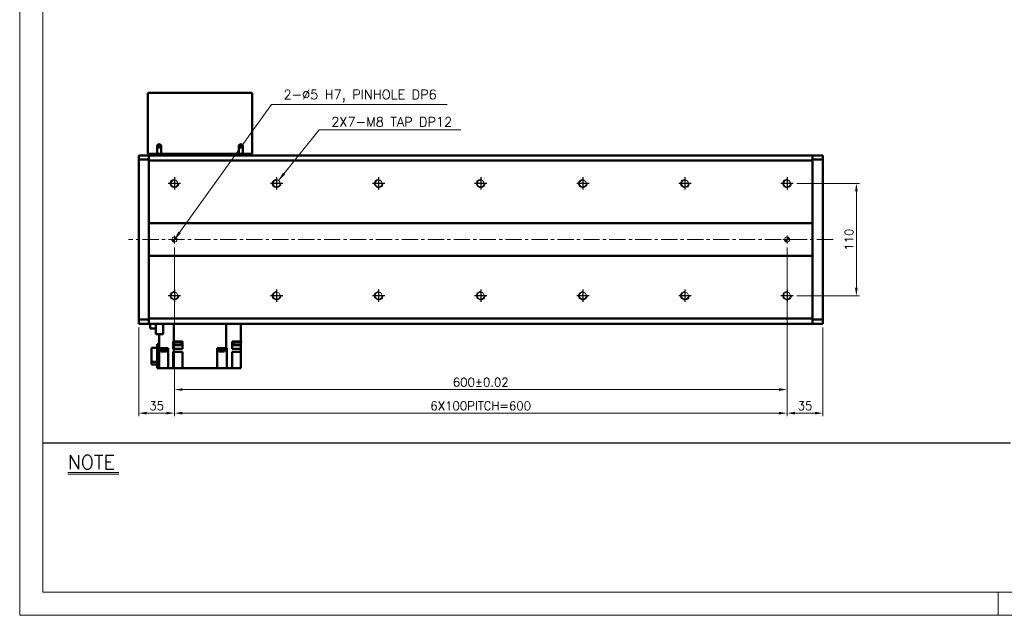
# Model space of a CAD drawing. Header units: millimetres. Extents: x 46891 to 50463, y 6223 to 9884.
# Tile 1 of 5: x 48547 to 49511, y 8529 to 9113. Entities that reach past the tile are written whole.
import ezdxf

# ---------------------------------------------------------------- set-up
doc = ezdxf.new("R2010")
doc.units = ezdxf.units.MM
doc.header["$LTSCALE"] = 0.5
doc.linetypes.add('CENTER', pattern=[50.8, 31.75, -6.35, 6.35, -6.35])
doc.layers.get('0').update_dxf_attribs({"lineweight": 20})
for name, color, linetype, lineweight in [('1', 1, 'CENTER', 13), ('4', 4, 'Continuous', 13), ('외형선(ISO)', 7, 'Continuous', 50)]:
    doc.layers.add(name, color=color, linetype=linetype, lineweight=lineweight)
for name, color, linetype in [('3', 3, 'Continuous'), ('C', 1, 'CENTER'), ('DIM', 4, 'Continuous')]:
    doc.layers.add(name, color=color, linetype=linetype)
doc.styles.add('DSR TEXT', font='romans.shx', dxfattribs={"bigfont": 'whgtxt.shx'})
doc.styles.get("Standard").update_dxf_attribs({"font": 'romans.shx', "bigfont": 'whgtxt.shx'})
doc.dimstyles.new('DSR', dxfattribs={"dimscale": 2, "dimtxt": 3, "dimasz": 3, "dimexe": 0.5, "dimexo": 0.5, "dimgap": 0.5, "dimtad": 1, "dimdsep": 46, "dimtxsty": 'Standard', "dimcen": 2.5, "dimclrd": 4, "dimclre": 4, "dimclrt": 2, "dimadec": 0, "dimazin": 2, "dimtfac": 1, "dimtmove": 0, "dimatfit": 3, "dimfxl": 0, "dimlwd": -1, "dimlwe": -1, "dimarcsym": 0})

# ---------------------------------------------------------------- blocks, each defined once
blk = doc.blocks.new('A$C13F00394')
for p, q in [((-202.34, 25.67), (-191.42, 25.67)), ((-202.34, 25.3), (-191.42, 25.3))]:
    blk.add_line(p, q)
at = {"layer": '3'}
blk.add_line((0, 32), (-207.68, 32), dxfattribs=at)
at = {"layer": '4', "color": 0, "style": 'DSR TEXT'}
blk.add_text('NOTE', height=3, dxfattribs=at).set_placement((-202.39, 26.38))
blk = doc.blocks.new('A$C1C1952E1')
at = {"color": 1}
blk.add_lwpolyline([(0, 0), (420, 0), (420, 297), (0, 297)], close=True, dxfattribs=at)
at = {"color": 3}
blk.add_lwpolyline([(5, 5), (415, 5), (415, 292), (5, 292)], close=True, dxfattribs=at)
blk = doc.blocks.new('A$C33E56CC6')
h = blk.add_hatch()
h.set_pattern_fill('ANSI31', color=256, style=0)
h.set_pattern_definition([(45, (-7065.45672, -6508.5399), (-0.0883883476, 0.0883883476), [])])
h.paths.add_polyline_path([(4, 6.5, 0.414214), (1.5, 4), (4, 4)])
h.paths.add_polyline_path([(6.5, 4), (4, 4), (4, 1.5, 0.414214)])
blk.add_circle((4, 4), 2.5)
at = {"layer": '1'}
for p, q in [((0, 4), (8, 4)), ((4, 0), (4, 8))]:
    blk.add_line(p, q, dxfattribs=at)
blk = doc.blocks.new('tap8')
blk.add_circle((0, 0), 3.4)
at = {"layer": 'C', "color": 1, "linetype": 'CENTER'}
for p, q in [((-6.05, 0), (6.05, 0)), ((0, -6.05), (0, 6.05))]:
    blk.add_line(p, q, dxfattribs=at)
at = {"layer": 'DIM', "color": 3}
blk.add_arc((0, 0), 4, 263.84551, 189.43144, dxfattribs=at)
blk = doc.blocks.new('*D112')
at = {"color": 1, "linetype": 'ByBlock'}
for p, q in [((49307.9, 8952.35), (49369.12, 8952.35)), ((49366.12, 8850.15), (49366.12, 8944.55)), ((49307.9, 8842.35), (49369.12, 8842.35))]:
    blk.add_line(p, q, dxfattribs=at)
at = {"color": 1}
for points in [[(49364.82, 8944.55), (49367.42, 8944.55), (49366.12, 8952.35)], [(49364.82, 8850.15), (49367.42, 8850.15), (49366.12, 8842.35)]]:
    blk.add_solid(points, dxfattribs=at)
at = {"layer": 'Defpoints', "color": 0}
for p in [(49304.3, 8952.35), (49366.12, 8952.35), (49304.3, 8842.35)]:
    blk.add_point(p, dxfattribs=at)
at = {"color": 3, "insert": (49358.92, 8897.35), "char_height": 8.4, "attachment_point": 5, "rotation": 90, "style": 'DSR TEXT'}
blk.add_mtext('110', dxfattribs=at)
blk = doc.blocks.new('*D113')
at = {"color": 1, "linetype": 'ByBlock'}
for p, q in [((48698.25, 8832.71), (48698.25, 8724.19)), ((48663.25, 8811.25), (48663.25, 8724.19)), ((48671.05, 8727.19), (48690.45, 8727.19))]:
    blk.add_line(p, q, dxfattribs=at)
at = {"color": 1}
for points in [[(48671.05, 8728.49), (48671.05, 8725.89), (48663.25, 8727.19)], [(48690.45, 8728.49), (48690.45, 8725.89), (48698.25, 8727.19)]]:
    blk.add_solid(points, dxfattribs=at)
at = {"layer": 'Defpoints', "color": 0}
for p in [(48698.25, 8836.31), (48663.25, 8814.85), (48698.25, 8727.19)]:
    blk.add_point(p, dxfattribs=at)
at = {"color": 3, "insert": (48680.75, 8734.39), "char_height": 8.4, "attachment_point": 5, "style": 'DSR TEXT'}
blk.add_mtext('35', dxfattribs=at)
blk = doc.blocks.new('*D114')
at = {"color": 1, "linetype": 'ByBlock'}
for p, q in [((48698.25, 8832.71), (48698.25, 8724.19)), ((49298.25, 8832.71), (49298.25, 8724.19)), ((48706.05, 8727.19), (49290.45, 8727.19))]:
    blk.add_line(p, q, dxfattribs=at)
at = {"color": 1}
for points in [[(48706.05, 8728.49), (48706.05, 8725.89), (48698.25, 8727.19)], [(49290.45, 8728.49), (49290.45, 8725.89), (49298.25, 8727.19)]]:
    blk.add_solid(points, dxfattribs=at)
at = {"layer": 'Defpoints', "color": 0}
for p in [(48698.25, 8836.31), (49298.25, 8836.31), (49298.25, 8727.19)]:
    blk.add_point(p, dxfattribs=at)
at = {"color": 3, "insert": (48998.25, 8734.39), "char_height": 8.4, "attachment_point": 5, "style": 'DSR TEXT'}
blk.add_mtext('6X100PITCH=600', dxfattribs=at)
blk = doc.blocks.new('*D115')
at = {"color": 1, "linetype": 'ByBlock'}
for p, q in [((49298.25, 8832.71), (49298.25, 8724.19)), ((49333.25, 8811.25), (49333.25, 8724.19)), ((49306.05, 8727.19), (49325.45, 8727.19))]:
    blk.add_line(p, q, dxfattribs=at)
at = {"color": 1}
for points in [[(49306.05, 8728.49), (49306.05, 8725.89), (49298.25, 8727.19)], [(49325.45, 8728.49), (49325.45, 8725.89), (49333.25, 8727.19)]]:
    blk.add_solid(points, dxfattribs=at)
at = {"layer": 'Defpoints', "color": 0}
for p in [(49298.25, 8836.31), (49333.25, 8814.85), (49333.25, 8727.19)]:
    blk.add_point(p, dxfattribs=at)
at = {"color": 3, "insert": (49315.75, 8734.39), "char_height": 8.4, "attachment_point": 5, "style": 'DSR TEXT'}
blk.add_mtext('35', dxfattribs=at)
blk = doc.blocks.new('*D116')
at = {"color": 1, "linetype": 'ByBlock'}
for p, q in [((48698.25, 8889.75), (48698.25, 8747.32)), ((49298.25, 8889.75), (49298.25, 8747.32)), ((48706.05, 8750.32), (49290.45, 8750.32))]:
    blk.add_line(p, q, dxfattribs=at)
at = {"color": 1}
for points in [[(48706.05, 8751.62), (48706.05, 8749.02), (48698.25, 8750.32)], [(49290.45, 8751.62), (49290.45, 8749.02), (49298.25, 8750.32)]]:
    blk.add_solid(points, dxfattribs=at)
at = {"layer": 'Defpoints', "color": 0}
for p in [(48698.25, 8893.35), (49298.25, 8893.35), (49298.25, 8750.32)]:
    blk.add_point(p, dxfattribs=at)
at = {"color": 3, "insert": (48998.25, 8757.52), "char_height": 8.4, "attachment_point": 5, "style": 'DSR TEXT'}
blk.add_mtext('600%%P0.02', dxfattribs=at)

msp = doc.modelspace()

# ---------------------------------------------------------------- linework, layer by layer
at = {"color": 1}
msp.add_line((49504.90132, 8551.81052), (49504.90132, 8528.99552), dxfattribs=at)
at = {"layer": '1'}
msp.add_line((49343.24958, 8897.35286), (48653.24958, 8897.35286), dxfattribs=at)
at = {"layer": '외형선(ISO)'}
for p, q in [((48672.24958, 8981.35286), (48672.24958, 9040.35286)), ((48673.24958, 9041.35286), (48773.24958, 9041.35286)), ((48774.24958, 9040.35286), (48774.24958, 8981.35286)), ((48681.24958, 8988.85286), (48681.24958, 8981.35286)), ((48685.24958, 8981.35286), (48685.24958, 8988.85286)), ((48761.24958, 8988.85286), (48761.24958, 8981.35286)), ((48765.24958, 8981.35286), (48765.24958, 8988.85286)), ((48663.24958, 8978.97418), (48663.24958, 8979.85286)), ((48673.24958, 8979.85286), (48663.24958, 8979.85286)), ((48663.24958, 8978.97418), (48663.24958, 8975.85286)), ((48672.24958, 8981.35286), (48673.24958, 8981.35286)), ((48673.24958, 8981.35286), (48673.24958, 8979.85286)), ((48673.24958, 8981.35286), (48681.24958, 8981.35286)), ((48673.24958, 8978.97418), (48673.24958, 8979.85286)), ((48673.24958, 8979.85286), (49323.24958, 8979.85286)), ((48673.24958, 8979.85286), (48673.24958, 8978.97418)), ((48673.24958, 8978.97418), (48673.24958, 8974.85286)), ((48673.24958, 8975.85286), (48673.24958, 8978.97418)), ((48681.24958, 8981.35286), (48685.24958, 8981.35286)), ((48685.24958, 8981.35286), (48761.24958, 8981.35286)), ((48761.24958, 8981.35286), (48765.24958, 8981.35286)), ((48765.24958, 8981.35286), (48773.24958, 8981.35286)), ((48773.24958, 8981.35286), (48773.24958, 8979.85286)), ((48773.24958, 8981.35286), (48774.24958, 8981.35286)), ((49323.24958, 8979.85286), (49323.24958, 8978.97418)), ((49323.24958, 8979.85286), (49333.24958, 8979.85286)), ((49323.24958, 8978.97418), (49323.24958, 8979.85286)), ((49323.24958, 8974.85286), (49323.24958, 8978.97418)), ((49323.24958, 8978.97418), (49323.24958, 8975.85286)), ((49333.24958, 8979.85286), (49333.24958, 8978.97418)), ((49333.24958, 8975.85286), (49333.24958, 8978.97418)), ((48673.24958, 8975.85286), (48663.24958, 8975.85286)), ((48663.24958, 8975.85286), (48663.24958, 8818.85286)), ((48673.24958, 8974.85286), (48673.24958, 8913.35286)), ((49323.24958, 8974.85286), (48673.24958, 8974.85286)), ((49333.24958, 8975.85286), (49323.24958, 8975.85286)), ((49323.24958, 8913.35286), (49323.24958, 8974.85286)), ((49333.24958, 8818.85286), (49333.24958, 8975.85286)), ((48673.24958, 8913.35286), (48673.24958, 8912.49931)), ((48673.24958, 8913.35286), (49323.24958, 8913.35286)), ((48673.24958, 8912.49931), (48673.24958, 8912.14575)), ((48673.24958, 8912.14575), (48673.24958, 8882.55997)), ((48673.24958, 8882.55997), (48673.24958, 8912.14575)), ((49323.24958, 8912.49931), (49323.24958, 8913.35286)), ((49323.24958, 8912.14575), (49323.24958, 8912.49931)), ((49323.24958, 8882.55997), (49323.24958, 8912.14575)), ((49323.24958, 8912.14575), (49323.24958, 8882.55997)), ((48673.24958, 8882.55997), (48673.24958, 8882.20641)), ((48673.24958, 8882.20641), (48673.24958, 8881.35286)), ((49323.24958, 8882.20641), (49323.24958, 8882.55997)), ((49323.24958, 8881.35286), (49323.24958, 8882.20641)), ((48673.24958, 8881.35286), (48673.24958, 8819.85286)), ((49323.24958, 8881.35286), (48673.24958, 8881.35286)), ((49323.24958, 8819.85286), (49323.24958, 8881.35286)), ((48663.24958, 8818.85286), (48673.24958, 8818.85286)), ((48663.24958, 8818.85286), (48663.24958, 8815.73154)), ((48663.24958, 8814.85286), (48663.24958, 8815.73154)), ((48673.24958, 8814.85286), (48663.24958, 8814.85286)), ((48673.24958, 8819.85286), (48673.24958, 8815.73154)), ((48673.24958, 8819.85286), (49323.24958, 8819.85286)), ((48673.24958, 8815.73154), (48673.24958, 8818.85286)), ((48673.24958, 8814.85286), (48673.24958, 8815.73154)), ((48673.24958, 8815.73154), (48673.24958, 8814.85286)), ((48673.24958, 8814.85286), (49323.24958, 8814.85286)), ((48674.44958, 8810.02786), (48674.44958, 8814.85286)), ((48679.84958, 8814.85286), (48679.84958, 8804.70286)), ((48687.27813, 8804.70286), (48687.27813, 8814.85286)), ((48697.58339, 8797.35286), (48697.58339, 8814.85286)), ((48748.91577, 8814.85286), (48748.91577, 8790.85286)), ((48763.24958, 8814.85286), (48763.24958, 8797.35286)), ((49323.24958, 8815.73154), (49323.24958, 8819.85286)), ((49323.24958, 8818.85286), (49333.24958, 8818.85286)), ((49323.24958, 8818.85286), (49323.24958, 8815.73154)), ((49323.24958, 8815.73154), (49323.24958, 8814.85286)), ((49323.24958, 8814.85286), (49323.24958, 8815.73154)), ((49323.24958, 8814.85286), (49333.24958, 8814.85286)), ((49333.24958, 8815.73154), (49333.24958, 8818.85286)), ((49333.24958, 8815.73154), (49333.24958, 8814.85286)), ((48674.44958, 8810.02786), (48679.84958, 8810.02786)), ((48679.84958, 8804.70286), (48687.27813, 8804.70286)), ((48683.24958, 8804.70286), (48683.24958, 8790.85286)), ((48683.24958, 8797.35286), (48683.02968, 8797.35286)), ((48683.02968, 8797.35286), (48683.02968, 8796.35286)), ((48683.02968, 8796.35286), (48683.24958, 8796.35286)), ((48696.92495, 8797.35286), (48697.58339, 8797.35286)), ((48696.92495, 8795.35286), (48696.92495, 8797.35286)), ((48696.92764, 8795.35286), (48696.92495, 8795.35286)), ((48696.92764, 8790.35286), (48696.92764, 8795.35286)), ((48698.03896, 8795.35286), (48696.92764, 8795.35286)), ((48697.58339, 8797.35286), (48700.26504, 8797.35286)), ((48697.73896, 8797.35286), (48697.73896, 8796.35286)), ((48697.73896, 8796.35286), (48705.33896, 8796.35286)), ((48698.03896, 8796.35286), (48698.03896, 8793.75286)), ((48702.81289, 8797.35286), (48700.26504, 8797.35286)), ((48702.81289, 8797.35286), (48706.05101, 8797.35286)), ((48705.03896, 8796.35286), (48705.03896, 8793.75286)), ((48705.03896, 8795.35286), (48706.04958, 8795.35286)), ((48705.33896, 8797.35286), (48705.33896, 8796.35286)), ((48706.04958, 8790.35286), (48706.04958, 8795.35286)), ((48706.05101, 8795.35286), (48706.04958, 8795.35286)), ((48706.05101, 8795.35286), (48706.05101, 8797.35286)), ((48754.81052, 8797.35286), (48763.24958, 8797.35286)), ((48754.81052, 8797.35286), (48754.81052, 8795.35286)), ((48754.84958, 8795.35286), (48754.81052, 8795.35286)), ((48754.84958, 8795.35286), (48754.84958, 8790.35286)), ((48754.84958, 8795.35286), (48756.16948, 8795.35286)), ((48755.86948, 8797.35286), (48755.86948, 8796.35286)), ((48755.86948, 8796.35286), (48763.46948, 8796.35286)), ((48756.16948, 8796.35286), (48756.16948, 8793.75286)), ((48763.16948, 8796.35286), (48763.16948, 8793.75286)), ((48763.24958, 8795.35286), (48763.16948, 8795.35286)), ((48763.46948, 8797.35286), (48763.24958, 8797.35286)), ((48763.24958, 8795.35286), (48763.24958, 8796.35286)), ((48763.24958, 8795.35286), (48763.24958, 8790.35286)), ((48763.46948, 8797.35286), (48763.46948, 8796.35286)), ((48675.74958, 8777.3628), (48675.74958, 8791.25844)), ((48675.74958, 8791.25844), (48681.24958, 8791.25844)), ((48681.24958, 8771.35286), (48681.24958, 8794.85286)), ((48681.24958, 8794.85286), (48683.24958, 8794.85286)), ((48683.24958, 8771.35286), (48683.24958, 8790.85286)), ((48683.24958, 8790.85286), (48691.80574, 8790.85286)), ((48684.68864, 8790.35286), (48684.68864, 8790.85286)), ((48684.68864, 8790.35286), (48690.68864, 8790.35286)), ((48684.73864, 8789.65286), (48684.73864, 8790.35286)), ((48684.73864, 8789.65286), (48690.63864, 8789.65286)), ((48684.93864, 8787.65286), (48684.93864, 8789.65286)), ((48684.93864, 8787.65286), (48690.43864, 8787.65286)), ((48690.43864, 8787.65286), (48690.43864, 8789.65286)), ((48690.63864, 8789.65286), (48690.63864, 8790.35286)), ((48690.68864, 8790.35286), (48690.68864, 8790.85286)), ((48692.14958, 8790.85286), (48691.80574, 8790.85286)), ((48692.14958, 8771.35286), (48692.14958, 8790.85286)), ((48697.58339, 8790.35286), (48696.92764, 8790.35286)), ((48696.92764, 8787.35286), (48697.58339, 8787.35286)), ((48696.92764, 8787.35286), (48696.92764, 8771.35286)), ((48697.58339, 8790.35286), (48697.58339, 8787.35286)), ((48706.04958, 8790.35286), (48697.58339, 8790.35286)), ((48697.58339, 8787.35286), (48706.04958, 8787.35286)), ((48698.03896, 8793.75286), (48705.03896, 8793.75286)), ((48706.04958, 8787.35286), (48706.04958, 8771.35286)), ((48748.91577, 8790.85286), (48739.94958, 8790.85286)), ((48739.94958, 8790.85286), (48739.94958, 8771.35286)), ((48741.44816, 8790.35286), (48741.44816, 8790.85286)), ((48741.44816, 8790.35286), (48747.44816, 8790.35286)), ((48741.49816, 8789.65286), (48741.49816, 8790.35286)), ((48741.49816, 8789.65286), (48747.39816, 8789.65286)), ((48741.69816, 8787.65286), (48741.69816, 8789.65286)), ((48741.69816, 8787.65286), (48747.19816, 8787.65286)), ((48747.19816, 8787.65286), (48747.19816, 8789.65286)), ((48747.39816, 8789.65286), (48747.39816, 8790.35286)), ((48747.44816, 8790.35286), (48747.44816, 8790.85286)), ((48748.91577, 8790.85286), (48749.58225, 8790.85286)), ((48749.61669, 8790.85286), (48749.58225, 8790.85286)), ((48749.61669, 8790.85286), (48749.61669, 8771.35286)), ((48763.24958, 8790.35286), (48754.84958, 8790.35286)), ((48754.84958, 8787.35286), (48763.24958, 8787.35286)), ((48754.84958, 8787.35286), (48754.84958, 8771.35286)), ((48756.16948, 8793.75286), (48763.16948, 8793.75286)), ((48763.24958, 8790.35286), (48763.24958, 8787.35286)), ((48763.24958, 8771.35286), (48763.24958, 8787.35286)), ((48675.74958, 8775.04728), (48675.74958, 8777.3628)), ((48675.74958, 8777.3628), (48681.24958, 8777.3628)), ((48681.24958, 8775.04728), (48675.74958, 8775.04728)), ((48681.24958, 8771.35286), (48683.24958, 8771.35286)), ((48687.64958, 8771.35286), (48683.24958, 8771.35286)), ((48692.14958, 8771.35286), (48687.64958, 8771.35286)), ((48696.91691, 8771.35286), (48692.14958, 8771.35286)), ((48696.91691, 8771.35286), (48696.92764, 8771.35286)), ((48696.92764, 8771.35286), (48702.04958, 8771.35286)), ((48706.04958, 8771.35286), (48702.04958, 8771.35286)), ((48706.04958, 8771.35286), (48739.94958, 8771.35286)), ((48744.44958, 8771.35286), (48739.94958, 8771.35286)), ((48744.44958, 8771.35286), (48749.61669, 8771.35286)), ((48754.69343, 8771.35286), (48749.61669, 8771.35286)), ((48754.69343, 8771.35286), (48754.84958, 8771.35286)), ((48758.84958, 8771.35286), (48754.84958, 8771.35286)), ((48758.84958, 8771.35286), (48763.24958, 8771.35286))]:
    msp.add_line(p, q, dxfattribs=at)
for centre in [(48683.24958, 8988.85286), (48763.24958, 8988.85286)]:
    msp.add_circle(centre, 1.2295, dxfattribs=at)
for centre, radius, start, end in [((48673.24958, 9040.35286), 1, 90, 180), ((48773.24958, 9040.35286), 1, 0, 90), ((48683.24958, 8988.85286), 2, 0, 180), ((48763.24958, 8988.85286), 2, 0, 180)]:
    msp.add_arc(centre, radius, start, end, dxfattribs=at)

# ---------------------------------------------------------------- block references
at = {"xscale": 4.563000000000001, "yscale": 4.563000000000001, "zscale": 4.563000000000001}
for name, p in [('A$C1C1952E1', (48546.67132, 8528.99552)), ('A$C13F00394', (49517.14175, 8551.81052))]:
    msp.add_blockref(name, p, dxfattribs=at)
at = {"xscale": -1}
for name, p, rotation in [('tap8', (48698.24958, 8952.35286), 90), ('tap8', (48798.24958, 8952.35286), 90), ('tap8', (48898.24958, 8952.35286), 90), ('tap8', (48998.24958, 8952.35286), 90), ('tap8', (49098.24958, 8952.35286), 90), ('tap8', (49198.24958, 8952.35286), 90), ('tap8', (49298.24958, 8952.35286), 90), ('A$C33E56CC6', (48694.24958, 8901.35286), 180), ('A$C33E56CC6', (49294.24958, 8901.35286), 180), ('tap8', (48698.24958, 8842.35286), 90), ('tap8', (48798.24958, 8842.35286), 90), ('tap8', (48898.24958, 8842.35286), 90), ('tap8', (48998.24958, 8842.35286), 90), ('tap8', (49098.24958, 8842.35286), 90), ('tap8', (49198.24958, 8842.35286), 90), ('tap8', (49298.24958, 8842.35286), 90)]:
    msp.add_blockref(name, p, dxfattribs=dict(at, rotation=rotation))

# ---------------------------------------------------------------- texts
at = {"color": 3, "char_height": 9.24, "attachment_point": 1, "style": 'DSR TEXT'}
for s, insert in [('2-%%C5 H7, PINHOLE DP6', (48805.02824, 9044.14942)), ('2X7-M8 TAP DP12', (48851.86689, 9017.37477))]:
    msp.add_mtext(s, dxfattribs=dict(at, insert=insert))

# ---------------------------------------------------------------- dimensions: what is measured, and where the dimension line sits
dim = msp.add_linear_dim(base=(49366.12478, 8952.35286), p1=(49304.29655, 8842.35286), p2=(49304.29655, 8952.35286), angle=270, dimstyle='DSR', override={"dimscale": 3, "dimtxt": 2.8, "dimasz": 2.600136, "dimexe": 1, "dimexo": 1.2, "dimgap": 1, "dimdec": 4, "dimtxsty": 'DSR TEXT', "dimclrd": 1, "dimclre": 1, "dimclrt": 3, "dimtdec": 4, "dimtix": 1})
dim.commit()
dim.dimension.update_dxf_attribs({"geometry": '*D112', "text_midpoint": (49358.92478, 8897.35286)})
for base, p1, p2, text, picture, middle in [((49298.24958, 8750.31787), (48698.24958, 8893.35286), (49298.24958, 8893.35286), '<>%%P0.02', '*D116', (48998.24958, 8757.51787)), ((49298.24958, 8727.19193), (48698.24958, 8836.30589), (49298.24958, 8836.30589), '6X100PITCH=<>', '*D114', (48998.24958, 8734.39193))]:
    dim = msp.add_linear_dim(base=base, p1=p1, p2=p2, text=text, dimstyle='DSR', override={"dimscale": 3, "dimtxt": 2.8, "dimasz": 2.600136, "dimexe": 1, "dimexo": 1.2, "dimgap": 1, "dimdec": 4, "dimtxsty": 'DSR TEXT', "dimclrd": 1, "dimclre": 1, "dimclrt": 3, "dimtdec": 4, "dimtix": 1})
    dim.commit()
    dim.dimension.update_dxf_attribs({"geometry": picture, "text_midpoint": middle})
for base, p1, p2, picture, middle in [((48698.24958, 8727.19193), (48663.24958, 8814.85286), (48698.24958, 8836.30589), '*D113', (48680.74958, 8734.39193)), ((49333.24958, 8727.19193), (49298.24958, 8836.30589), (49333.24958, 8814.85286), '*D115', (49315.74958, 8734.39193))]:
    dim = msp.add_linear_dim(base=base, p1=p1, p2=p2, dimstyle='DSR', override={"dimscale": 3, "dimtxt": 2.8, "dimasz": 2.600136, "dimexe": 1, "dimexo": 1.2, "dimgap": 1, "dimdec": 4, "dimtxsty": 'DSR TEXT', "dimclrd": 1, "dimclre": 1, "dimclrt": 3, "dimtdec": 4, "dimtix": 1})
    dim.commit()
    dim.dimension.update_dxf_attribs({"geometry": picture, "text_midpoint": middle})

# ---------------------------------------------------------------- leaders
at = {"annotation_type": 0, "has_hookline": 1, "hookline_direction": 0}
for points, text_width in [([(48698.24958, 8897.35286), (48793.14779, 9029.84942), (48801.72824, 9029.84942)], 160.4625), ([(48800.11425, 8955.19593), (48839.98644, 9004.83477), (48848.56689, 9004.83477)], 126.775)]:
    msp.add_leader(points, dimstyle='DSR', override={"dimscale": 3.3, "dimtxt": 2.8, "dimasz": 2.600136, "dimexe": 1, "dimexo": 1.2, "dimgap": 1, "dimdec": 4, "dimtxsty": 'DSR TEXT', "dimclrd": 1, "dimclre": 1, "dimclrt": 3, "dimtdec": 4, "dimtix": 1}, dxfattribs=dict(at, text_width=text_width))

doc.saveas('drawing.dxf')
